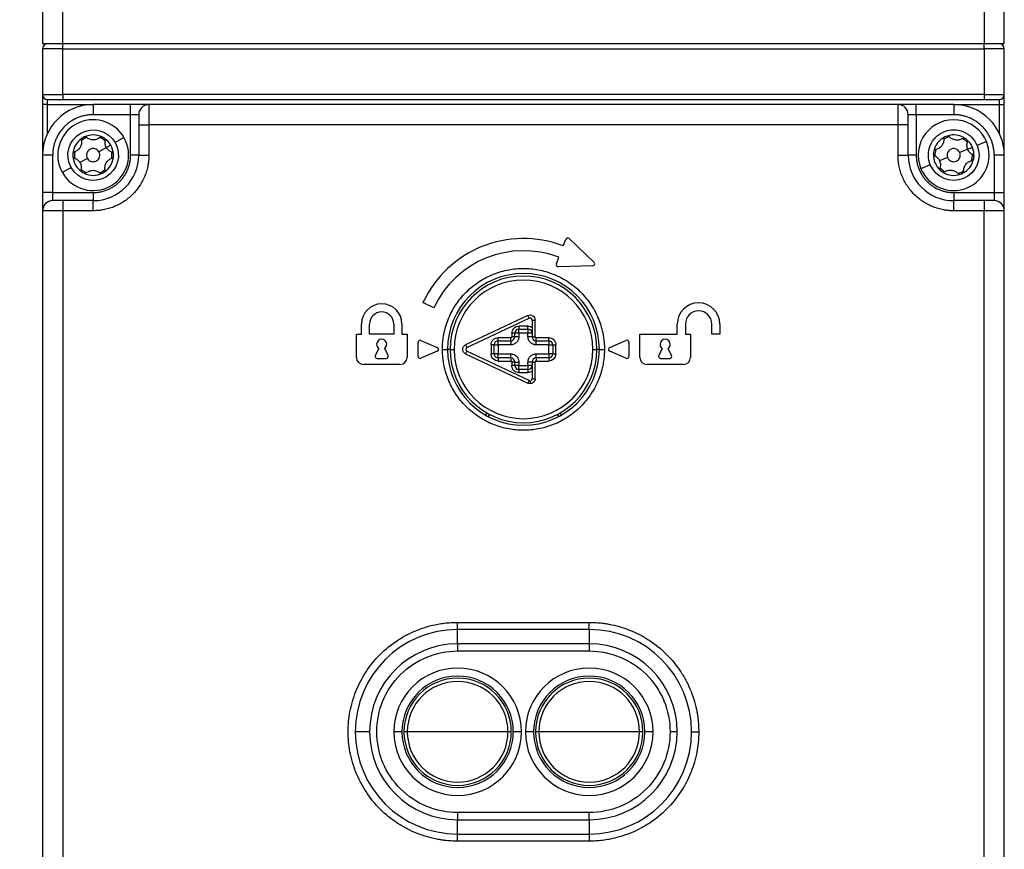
# Model space of a CAD drawing. Header units: millimetres. Extents: x 19 to 819, y 19 to 629.
# Tile 9 of 43: x 116 to 233, y 217 to 315. Entities that reach past the tile are written whole.
import ezdxf

# ---------------------------------------------------------------- set-up
doc = ezdxf.new("R2010")
doc.units = ezdxf.units.MM
doc.header["$LTSCALE"] = 3
doc.layers.add('DIMENSIONS', color=140, linetype='Continuous', lineweight=25)
doc.styles.add('SLDTEXTSTYLE0', font='TXT', dxfattribs={"width": 0.7})
doc.dimstyles.new('SLDDIMSTYLE0', dxfattribs={"dimtxt": 6.474023, "dimasz": 9.906, "dimexe": 0, "dimexo": 0.0625, "dimgap": 1.618506, "dimtad": 0, "dimtih": 1, "dimtoh": 1, "dimlfac": 0.833333, "dimrnd": 1e-09, "dimzin": 4, "dimdsep": 46, "dimtxsty": 'SLDTEXTSTYLE0', "dimsah": 1, "dimcen": 0.09, "dimadec": 0, "dimazin": 1, "dimtfac": 1, "dimtofl": 0, "dimtmove": 0, "dimatfit": 3, "dimfxl": 0, "dimfrac": 2, "dimtolj": 1, "dimtzin": 12, "dimarcsym": 0})
doc.dimstyles.new('SLDDIMSTYLE2', dxfattribs={"dimtxt": 6.474023, "dimasz": 9.906, "dimexe": 0, "dimexo": 0.0625, "dimgap": 1.618506, "dimtad": 0, "dimtih": 1, "dimtoh": 1, "dimlfac": 0.833333, "dimrnd": 1e-09, "dimzin": 12, "dimdsep": 46, "dimtxsty": 'SLDTEXTSTYLE0', "dimsah": 1, "dimcen": 0.09, "dimadec": 0, "dimazin": 3, "dimtfac": 1, "dimtofl": 0, "dimtmove": 0, "dimatfit": 3, "dimfxl": 0, "dimfrac": 2, "dimtolj": 1, "dimtzin": 12, "dimarcsym": 0})

# ---------------------------------------------------------------- blocks, each defined once
blk = doc.blocks.new('_D_3')
at = {"layer": 'DIMENSIONS'}
for p, q in [((117.09, 349.27), (66.01, 349.27)), ((75.53, 349.27), (75.53, 244.63)), ((65.92, 232.89), (63.74, 232.89)), ((63.74, 232.89), (63.74, 222.6)), ((85.15, 232.89), (87.33, 232.89)), ((87.33, 232.89), (87.33, 222.6)), ((63.74, 222.6), (65.92, 222.6)), ((87.33, 222.6), (85.15, 222.6)), ((75.53, 115.27), (75.53, 221.16)), ((120.69, 115.27), (66.01, 115.27))]:
    blk.add_line(p, q, dxfattribs=at)
for points in [[(75.53, 349.27), (74.01, 339.36), (77.06, 339.36)], [(75.53, 115.27), (77.06, 125.17), (74.01, 125.17)]]:
    blk.add_solid(points, dxfattribs=at)
at = {"layer": 'DIMENSIONS', "char_height": 6.35, "attachment_point": 1, "style": 'SLDTEXTSTYLE0'}
for s, insert in [('195.0', (63.22, 242.53)), ('7.68', (65.92, 230.79))]:
    blk.add_mtext(s, dxfattribs=dict(at, insert=insert))
blk = doc.blocks.new('_D_4')
at = {"layer": 'DIMENSIONS'}
for p, q in [((151.61, 351.07), (34.45, 351.07)), ((43.97, 351.07), (43.97, 244.63)), ((34.35, 232.89), (32.18, 232.89)), ((32.18, 232.89), (32.18, 222.6)), ((53.59, 232.89), (55.76, 232.89)), ((55.76, 232.89), (55.76, 222.6)), ((32.18, 222.6), (34.35, 222.6)), ((55.76, 222.6), (53.59, 222.6)), ((43.97, 103.27), (43.97, 221.16)), ((158.36, 103.27), (34.45, 103.27))]:
    blk.add_line(p, q, dxfattribs=at)
for points in [[(43.97, 351.07), (42.45, 341.16), (45.5, 341.16)], [(43.97, 103.27), (45.5, 113.17), (42.45, 113.17)]]:
    blk.add_solid(points, dxfattribs=at)
at = {"layer": 'DIMENSIONS', "char_height": 6.35, "attachment_point": 1, "style": 'SLDTEXTSTYLE0'}
for s, insert in [('206.5', (31.66, 242.53)), ('8.13', (34.35, 230.79))]:
    blk.add_mtext(s, dxfattribs=dict(at, insert=insert))

msp = doc.modelspace()

# ---------------------------------------------------------------- linework, layer by layer
for p, q in [((118.501259, 346.867806), (118.501259, 312.067806)), ((120.901259, 312.067806), (120.901259, 346.867806)), ((230.101259, 325.182525), (230.101259, 312.067806)), ((232.501259, 312.067806), (232.501259, 325.182525)), ((120.901259, 312.067806), (118.501259, 312.067806)), ((230.101259, 312.067806), (120.901259, 312.067806)), ((120.901259, 311.467806), (120.901259, 312.067806)), ((232.501259, 312.067806), (230.101259, 312.067806)), ((230.101259, 311.467806), (230.101259, 312.067806)), ((120.901259, 311.467806), (118.501259, 311.467806)), ((118.501259, 311.467806), (118.501259, 306.067806)), ((120.901259, 306.067806), (120.901259, 311.467806)), ((120.901259, 311.467806), (230.101259, 311.467806)), ((232.501259, 311.467806), (230.101259, 311.467806)), ((230.101259, 311.467806), (230.101259, 306.067806)), ((232.501259, 306.067806), (232.501259, 311.467806)), ((118.501259, 306.067806), (120.901259, 306.067806)), ((120.901259, 306.067806), (120.901259, 305.467806)), ((230.101259, 306.067806), (120.901259, 306.067806)), ((230.101259, 306.067806), (230.101259, 305.467806)), ((230.101259, 306.067806), (232.501259, 306.067806)), ((119.101259, 304.867806), (118.501259, 304.867806)), ((118.501259, 304.867806), (118.501259, 298.867806)), ((119.101259, 304.867806), (119.101259, 305.467806)), ((119.101259, 304.867806), (124.501259, 304.867806)), ((119.101259, 301.483145), (119.101259, 304.867806)), ((120.901259, 305.467806), (230.101259, 305.467806)), ((124.501259, 304.867806), (124.501259, 303.667806)), ((128.941259, 304.867806), (124.501259, 304.867806)), ((128.941259, 303.667806), (128.941259, 304.867806)), ((131.101259, 304.867806), (131.101259, 302.467806)), ((219.901259, 304.867806), (131.101259, 304.867806)), ((219.901259, 302.467806), (219.901259, 304.867806)), ((222.061259, 303.667806), (222.061259, 304.867806)), ((226.501259, 304.867806), (222.061259, 304.867806)), ((226.501259, 304.867806), (226.501259, 303.667806)), ((226.501259, 304.867806), (231.901259, 304.867806)), ((231.901259, 305.467806), (231.901259, 304.867806)), ((231.901259, 304.867806), (232.501259, 304.867806)), ((231.901259, 304.867806), (231.901259, 301.483145)), ((232.501259, 298.867806), (232.501259, 304.867806)), ((124.501259, 303.667806), (128.941259, 303.667806)), ((128.941259, 303.667806), (129.901259, 303.667806)), ((128.941259, 298.867806), (128.941259, 303.667806)), ((221.101259, 303.667806), (222.061259, 303.667806)), ((222.061259, 303.667806), (222.061259, 298.867806)), ((222.061259, 303.667806), (226.501259, 303.667806)), ((129.901259, 302.467806), (129.901259, 298.867806)), ((129.901259, 302.467806), (131.101259, 302.467806)), ((131.101259, 302.467806), (131.101259, 298.867806)), ((219.901259, 302.467806), (131.101259, 302.467806)), ((219.901259, 298.867806), (219.901259, 302.467806)), ((221.101259, 302.467806), (219.901259, 302.467806)), ((221.101259, 298.867806), (221.101259, 302.467806)), ((126.587132, 300.054877), (126.065664, 299.758109)), ((128.151536, 300.94518), (127.1086, 300.351644)), ((230.380917, 300.476612), (229.272444, 300.016953)), ((119.701259, 298.867806), (118.501259, 298.867806)), ((118.501259, 298.867806), (118.501259, 294.427806)), ((119.701259, 294.427806), (119.701259, 298.867806)), ((126.065664, 299.758109), (125.179168, 299.253604)), ((129.901259, 298.867806), (128.941259, 298.867806)), ((129.901259, 298.867806), (131.101259, 298.867806)), ((219.901259, 298.867806), (221.101259, 298.867806)), ((222.061259, 298.867806), (221.101259, 298.867806)), ((228.16397, 299.557294), (227.221767, 299.166584)), ((228.718207, 299.787124), (228.16397, 299.557294)), ((231.301259, 298.867806), (231.301259, 294.427806)), ((232.501259, 298.867806), (231.301259, 298.867806)), ((232.501259, 294.427806), (232.501259, 298.867806)), ((123.823351, 298.482008), (122.936855, 297.977503)), ((223.730075, 297.718659), (222.621602, 297.259)), ((225.780752, 298.569028), (224.838549, 298.178318)), ((121.893919, 297.383968), (120.850983, 296.790432)), ((119.701259, 294.427806), (118.501259, 294.427806)), ((119.701259, 293.467806), (119.701259, 294.427806)), ((119.701259, 294.427806), (124.501259, 294.427806)), ((124.501259, 294.427806), (124.501259, 293.467806)), ((226.501259, 294.427806), (226.501259, 293.467806)), ((226.501259, 294.427806), (231.301259, 294.427806)), ((231.301259, 294.427806), (231.301259, 293.467806)), ((231.301259, 294.427806), (232.501259, 294.427806)), ((120.901259, 293.467806), (120.901259, 292.267806)), ((124.501259, 293.467806), (120.901259, 293.467806)), ((124.501259, 292.267806), (124.501259, 293.467806)), ((230.101259, 293.467806), (226.501259, 293.467806)), ((226.501259, 292.267806), (226.501259, 293.467806)), ((230.101259, 293.467806), (230.101259, 292.267806)), ((120.901259, 292.267806), (118.501259, 292.267806)), ((118.501259, 292.267806), (118.501259, 215.559599)), ((120.901259, 292.267806), (120.901259, 215.559599)), ((124.501259, 292.267806), (120.901259, 292.267806)), ((230.101259, 292.267806), (226.501259, 292.267806)), ((230.101259, 215.559599), (230.101259, 292.267806)), ((232.501259, 292.267806), (230.101259, 292.267806)), ((232.501259, 215.559599), (232.501259, 292.267806)), ((180.22492, 288.089398), (180.52689, 288.873244)), ((180.916259, 288.960858), (183.869864, 286.151253)), ((179.40529, 285.961815), (179.707259, 286.745662)), ((183.710445, 285.737437), (179.635241, 285.635613)), ((164.897458, 280.77244), (163.592375, 281.38101)), ((176.025356, 279.850497), (168.645356, 276.370497)), ((168.798898, 276.044882), (176.178898, 279.524882)), ((176.178898, 279.524882), (176.025356, 279.850497)), ((176.521259, 279.307806), (176.521259, 277.327806)), ((176.521259, 279.307806), (176.881259, 279.307806)), ((176.881259, 277.327806), (176.881259, 279.307806)), ((156.301259, 277.627806), (156.301259, 278.827806)), ((157.261259, 277.627806), (157.261259, 278.827806)), ((160.141259, 278.827806), (160.141259, 277.627806)), ((161.101259, 278.827806), (161.101259, 277.627806)), ((176.041259, 278.587806), (174.961259, 278.587806)), ((174.961259, 278.587806), (174.961259, 278.227806)), ((174.961259, 278.227806), (176.041259, 278.227806)), ((174.961259, 277.747806), (174.961259, 278.227806)), ((176.041259, 278.227806), (176.041259, 278.587806)), ((176.041259, 278.227806), (176.041259, 277.747806)), ((193.741259, 277.627806), (193.741259, 278.827806)), ((194.701259, 278.827806), (194.701259, 277.627806)), ((197.821259, 277.627806), (197.821259, 278.827806)), ((198.781259, 278.827806), (198.781259, 277.627806)), ((155.701259, 274.867806), (155.701259, 277.627806)), ((155.701259, 277.627806), (156.301259, 277.627806)), ((160.141259, 277.627806), (157.261259, 277.627806)), ((161.101259, 277.627806), (161.701259, 277.627806)), ((161.701259, 277.627806), (161.701259, 274.867806)), ((163.021259, 274.987806), (163.021259, 276.667806)), ((163.357456, 276.887684), (165.277456, 276.047684)), ((174.001259, 277.207806), (172.501259, 277.207806)), ((172.501259, 276.847806), (172.501259, 277.207806)), ((172.501259, 276.847806), (174.001259, 276.847806)), ((172.501259, 276.367806), (172.501259, 276.847806)), ((174.001259, 276.847806), (174.001259, 277.207806)), ((174.001259, 276.847806), (174.001259, 276.367806)), ((174.121259, 277.747806), (174.121259, 277.327806)), ((174.481259, 277.747806), (174.121259, 277.747806)), ((174.481259, 277.327806), (174.121259, 277.327806)), ((174.481259, 277.327806), (174.481259, 277.747806)), ((174.961259, 277.747806), (174.481259, 277.747806)), ((174.961259, 277.327806), (174.481259, 277.327806)), ((174.961259, 277.747806), (174.961259, 277.327806)), ((176.041259, 277.747806), (174.961259, 277.747806)), ((176.041259, 277.327806), (176.041259, 277.747806)), ((176.521259, 277.747806), (176.041259, 277.747806)), ((176.521259, 277.327806), (176.041259, 277.327806)), ((176.521259, 277.327806), (176.881259, 277.327806)), ((178.501259, 277.207806), (177.001259, 277.207806)), ((177.001259, 276.847806), (177.001259, 277.207806)), ((177.001259, 276.847806), (178.501259, 276.847806)), ((177.001259, 276.367806), (177.001259, 276.847806)), ((178.501259, 276.847806), (178.501259, 277.207806)), ((178.501259, 276.847806), (178.501259, 276.367806)), ((185.725063, 276.047684), (187.645063, 276.887684)), ((187.981259, 276.667806), (187.981259, 274.987806)), ((189.301259, 277.627806), (193.741259, 277.627806)), ((189.301259, 274.867806), (189.301259, 277.627806)), ((194.701259, 277.627806), (195.301259, 277.627806)), ((195.301259, 277.627806), (195.301259, 274.867806)), ((198.781259, 277.627806), (197.821259, 277.627806)), ((158.34337, 275.946231), (157.943746, 275.089234)), ((159.458773, 275.089234), (159.059149, 275.946231)), ((165.277456, 275.607928), (163.357456, 274.767928)), ((165.901259, 275.827806), (166.501259, 275.827806)), ((166.801259, 275.827806), (166.501259, 275.827806)), ((166.801259, 275.827806), (167.281259, 275.827806)), ((168.645356, 276.370497), (168.798898, 276.044882)), ((168.798898, 275.61073), (168.645356, 275.285115)), ((176.178898, 272.13073), (168.798898, 275.61073)), ((171.661259, 276.367806), (171.661259, 275.287806)), ((172.021259, 276.367806), (171.661259, 276.367806)), ((172.021259, 275.287806), (172.021259, 276.367806)), ((172.021259, 276.367806), (172.501259, 276.367806)), ((174.001259, 276.367806), (172.501259, 276.367806)), ((172.501259, 276.367806), (172.501259, 275.287806)), ((178.501259, 276.367806), (177.001259, 276.367806)), ((178.501259, 275.287806), (178.501259, 276.367806)), ((178.501259, 276.367806), (178.981259, 276.367806)), ((178.981259, 276.367806), (178.981259, 275.287806)), ((178.981259, 276.367806), (179.341259, 276.367806)), ((179.341259, 275.287806), (179.341259, 276.367806)), ((183.721259, 275.827806), (184.201259, 275.827806)), ((184.501259, 275.827806), (184.201259, 275.827806)), ((184.501259, 275.827806), (185.101259, 275.827806)), ((187.645063, 274.767928), (185.725063, 275.607928)), ((191.94337, 275.946231), (191.543746, 275.089234)), ((193.058773, 275.089234), (192.659149, 275.946231)), ((158.161259, 274.747806), (159.241259, 274.747806)), ((168.645356, 275.285115), (176.025356, 271.805115)), ((172.021259, 275.287806), (171.661259, 275.287806)), ((172.501259, 275.287806), (172.021259, 275.287806)), ((172.501259, 274.807806), (172.501259, 275.287806)), ((172.501259, 275.287806), (174.001259, 275.287806)), ((174.001259, 274.807806), (172.501259, 274.807806)), ((172.501259, 274.807806), (172.501259, 274.447806)), ((172.501259, 274.447806), (174.001259, 274.447806)), ((174.001259, 274.807806), (174.001259, 275.287806)), ((174.001259, 274.807806), (174.001259, 274.447806)), ((174.121259, 274.327806), (174.121259, 273.907806)), ((174.481259, 274.327806), (174.121259, 274.327806)), ((174.481259, 273.907806), (174.481259, 274.327806)), ((174.481259, 274.327806), (174.961259, 274.327806)), ((174.961259, 274.327806), (174.961259, 273.907806)), ((176.521259, 274.327806), (176.041259, 274.327806)), ((176.041259, 273.907806), (176.041259, 274.327806)), ((176.521259, 274.327806), (176.521259, 272.347806)), ((176.521259, 274.327806), (176.881259, 274.327806)), ((176.881259, 272.347806), (176.881259, 274.327806)), ((177.001259, 274.807806), (177.001259, 275.287806)), ((177.001259, 275.287806), (178.501259, 275.287806)), ((177.001259, 274.807806), (177.001259, 274.447806)), ((178.501259, 274.807806), (177.001259, 274.807806)), ((177.001259, 274.447806), (178.501259, 274.447806)), ((178.501259, 275.287806), (178.501259, 274.807806)), ((178.981259, 275.287806), (178.501259, 275.287806)), ((178.501259, 274.807806), (178.501259, 274.447806)), ((178.981259, 275.287806), (179.341259, 275.287806)), ((191.761259, 274.747806), (192.841259, 274.747806)), ((160.861259, 274.027806), (156.541259, 274.027806)), ((174.481259, 273.907806), (174.121259, 273.907806)), ((174.961259, 273.907806), (174.481259, 273.907806)), ((174.961259, 273.427806), (174.961259, 273.907806)), ((174.961259, 273.907806), (176.041259, 273.907806)), ((176.041259, 273.427806), (174.961259, 273.427806)), ((174.961259, 273.427806), (174.961259, 273.067806)), ((176.521259, 273.907806), (176.041259, 273.907806)), ((176.041259, 273.907806), (176.041259, 273.427806)), ((176.041259, 273.427806), (176.041259, 273.067806)), ((194.461259, 274.027806), (190.141259, 274.027806)), ((174.961259, 273.067806), (176.041259, 273.067806)), ((176.178898, 272.13073), (176.025356, 271.805115)), ((176.281259, 272.107806), (176.281259, 271.747806)), ((176.521259, 272.347806), (176.881259, 272.347806)), ((171.151259, 268.293385), (171.001259, 268.033577)), ((171.466754, 268.119838), (171.31663, 267.859815)), ((179.685889, 267.859815), (179.535765, 268.119838)), ((180.001259, 268.033577), (179.851259, 268.293385)), ((167.701259, 242.596334), (167.701259, 243.444862)), ((167.701259, 243.444862), (183.301259, 243.444862)), ((183.301259, 242.596334), (183.301259, 243.444862)), ((167.701259, 240.899278), (167.701259, 242.596334)), ((183.301259, 242.596334), (167.701259, 242.596334)), ((183.301259, 242.596334), (183.301259, 240.899278)), ((183.301259, 240.899278), (167.701259, 240.899278)), ((167.701259, 240.899278), (167.701259, 240.05075)), ((183.301259, 240.899278), (183.301259, 240.05075)), ((167.701259, 240.05075), (183.301259, 240.05075)), ((157.269788, 230.467806), (155.572731, 230.467806)), ((161.101259, 230.467806), (160.141259, 230.467806)), ((161.736204, 230.467806), (161.341259, 230.467806)), ((167.701259, 230.467806), (161.736204, 230.467806)), ((173.666315, 230.467806), (167.701259, 230.467806)), ((174.061259, 230.467806), (173.666315, 230.467806)), ((175.261259, 230.467806), (174.301259, 230.467806)), ((176.701259, 230.467806), (175.741259, 230.467806)), ((177.336204, 230.467806), (176.941259, 230.467806)), ((183.301259, 230.467806), (177.336204, 230.467806)), ((189.266315, 230.467806), (183.301259, 230.467806)), ((189.661259, 230.467806), (189.266315, 230.467806)), ((190.861259, 230.467806), (189.901259, 230.467806)), ((193.732731, 230.467806), (192.884203, 230.467806)), ((195.429788, 230.467806), (196.278316, 230.467806)), ((183.301259, 220.884862), (167.701259, 220.884862)), ((167.701259, 220.884862), (167.701259, 220.036334)), ((183.301259, 220.036334), (183.301259, 220.884862)), ((167.701259, 220.036334), (183.301259, 220.036334)), ((167.701259, 218.339278), (167.701259, 220.036334)), ((183.301259, 220.036334), (183.301259, 218.339278)), ((167.701259, 218.339278), (183.301259, 218.339278)), ((167.701259, 217.49075), (167.701259, 218.339278)), ((183.301259, 218.339278), (183.301259, 217.49075)), ((183.301259, 217.49075), (167.701259, 217.49075))]:
    msp.add_line(p, q)
for centre, radius, start, end in [((119.101259, 311.467806), 0.6, 90, 180), ((231.901259, 311.467806), 0.6, 0, 90), ((119.101259, 306.067806), 0.6, 180, 270), ((231.901259, 306.067806), 0.6, 270, 0), ((124.501259, 298.867806), 6, 90, 180), ((131.101259, 303.667806), 1.2, 90, 180), ((219.901259, 303.667806), 1.2, 0, 90), ((226.501259, 298.867806), 6, 0, 90), ((124.501259, 298.867806), 4.2, 29.64421828, 209.64421828), ((226.501259, 298.867806), 4.2, 22.52267359, 202.52267359), ((124.501259, 298.867806), 2.4, 63.08137766, 116.20705891), ((226.501259, 298.867806), 2.4, 109.08551421, 115.95983296), ((226.501259, 298.867806), 2.4, 55.95983296, 109.08551421), ((124.501259, 298.867806), 4.2, 209.64421828, 29.64421828), ((124.501259, 298.867806), 2.4, 123.08137766, 176.20705891), ((124.501259, 298.867806), 2.22, 109.99722518, 129.29121139), ((124.501259, 298.867806), 2.4, 116.20705891, 123.08137766), ((124.501259, 298.867806), 2.22, 49.99722518, 69.29121139), ((124.501259, 298.867806), 2.4, 56.20705891, 63.08137766), ((124.501259, 298.867806), 2.4, 29.64421828, 56.20705891), ((124.501259, 298.867806), 2.4, 3.08137766, 29.64421828), ((226.501259, 298.867806), 4.2, 202.52267359, 22.52267359), ((226.501259, 298.867806), 2.4, 115.95983296, 169.08551421), ((226.501259, 298.867806), 2.22, 102.87568048, 122.16966669), ((226.501259, 298.867806), 2.22, 42.87568048, 62.16966669), ((226.501259, 298.867806), 2.4, 49.08551421, 55.95983296), ((226.501259, 298.867806), 2.4, 22.52267359, 49.08551421), ((124.501259, 298.867806), 2.4, 176.20705891, 183.08137766), ((124.501259, 298.867806), 2.22, 169.99722518, 189.29121139), ((124.501259, 298.867806), 0.78, 29.64421828, 209.64421828), ((124.501259, 298.867806), 0.78, 209.64421828, 29.64421828), ((124.501259, 298.867806), 5.4, 270, 0), ((124.501259, 298.867806), 2.22, 349.99722518, 9.29121139), ((124.501259, 298.867806), 2.4, 356.20705891, 3.08137766), ((226.501259, 298.867806), 5.4, 180, 270), ((226.501259, 298.867806), 2.4, 175.95983296, 229.08551421), ((226.501259, 298.867806), 2.4, 169.08551421, 175.95983296), ((226.501259, 298.867806), 2.22, 162.87568048, 182.16966669), ((226.501259, 298.867806), 0.78, 22.52267359, 202.52267359), ((226.501259, 298.867806), 0.78, 202.52267359, 22.52267359), ((226.501259, 298.867806), 2.22, 342.87568048, 2.16966669), ((226.501259, 298.867806), 2.4, 355.95983296, 22.52267359), ((124.501259, 298.867806), 2.4, 183.08137766, 236.20705891), ((124.501259, 298.867806), 2.4, 303.08137766, 356.20705891), ((226.501259, 298.867806), 2.4, 295.95983296, 349.08551421), ((226.501259, 298.867806), 2.4, 349.08551421, 355.95983296), ((124.501259, 298.867806), 2.22, 229.99722518, 249.29121139), ((124.501259, 298.867806), 2.4, 236.20705891, 243.08137766), ((124.501259, 298.867806), 2.4, 243.08137766, 296.20705891), ((124.501259, 298.867806), 2.22, 289.99722518, 309.29121139), ((124.501259, 298.867806), 2.4, 296.20705891, 303.08137766), ((226.501259, 298.867806), 2.22, 222.87568048, 242.16966669), ((226.501259, 298.867806), 2.4, 229.08551421, 235.95983296), ((226.501259, 298.867806), 2.4, 235.95983296, 289.08551421), ((226.501259, 298.867806), 2.22, 282.87568048, 302.16966669), ((226.501259, 298.867806), 2.4, 289.08551421, 295.95983296), ((119.701259, 292.267806), 1.2, 90, 180), ((231.301259, 292.267806), 1.2, 0, 90), ((175.501259, 275.827806), 13.14, 68.9312977, 155), ((180.750846, 288.786967), 0.24, 46.4312977, 158.9312977), ((175.501259, 275.827806), 11.7, 68.9312977, 155), ((179.629246, 285.875539), 0.24, 158.9312977, 271.4312977), ((183.70445, 285.977362), 0.24, 271.4312977, 0), ((183.70445, 285.977362), 0.24, 0, 46.4312977), ((175.501259, 275.827806), 9, 0, 180), ((175.501259, 275.827806), 8.7, 0, 180), ((175.501259, 275.827806), 8.22, 0, 180), ((196.261259, 278.827806), 2.52, 0, 180), ((158.701259, 278.827806), 2.4, 0, 180), ((158.701259, 278.827806), 1.44, 0, 180), ((196.261259, 278.827806), 1.56, 0, 180), ((176.281259, 279.307806), 0.24, 90, 115.24597356), ((176.281259, 279.307806), 0.24, 0, 90), ((174.961259, 277.747806), 0.48, 90, 180), ((176.041259, 277.747806), 0.48, 0, 90), ((158.701259, 276.427806), 0.6, 0, 180), ((163.261259, 276.667806), 0.24, 66.37062227, 180), ((172.501259, 276.367806), 0.48, 90, 180), ((174.001259, 277.327806), 0.48, 270, 0), ((177.001259, 277.327806), 0.48, 180, 270), ((178.501259, 276.367806), 0.48, 0, 90), ((187.741259, 276.667806), 0.24, 0, 113.62937773), ((192.301259, 276.427806), 0.6, 0, 180), ((158.701259, 276.427806), 0.6, 180, 233.38155975), ((158.701259, 276.427806), 0.6, 306.61844025, 0), ((165.181259, 275.827806), 0.24, 0, 66.37062227), ((165.181259, 275.827806), 0.24, 293.62937773, 0), ((175.501259, 275.827806), 9, 180, 0), ((175.501259, 275.827806), 8.7, 180, 0), ((175.501259, 275.827806), 8.22, 180, 0), ((168.901259, 275.827806), 0.24, 115.24597356, 244.75402644), ((185.821259, 275.827806), 0.24, 113.62937773, 246.37062227), ((192.301259, 276.427806), 0.6, 180, 233.38155975), ((192.301259, 276.427806), 0.6, 306.61844025, 0), ((156.541259, 274.867806), 0.84, 180, 270), ((158.161259, 274.987806), 0.24, 155, 180), ((158.161259, 274.987806), 0.24, 180, 270), ((159.241259, 274.987806), 0.24, 270, 25), ((160.861259, 274.867806), 0.84, 270, 0), ((163.261259, 274.987806), 0.24, 180, 293.62937773), ((172.501259, 275.287806), 0.48, 180, 270), ((174.001259, 274.327806), 0.48, 0, 90), ((177.001259, 274.327806), 0.48, 90, 180), ((178.501259, 275.287806), 0.48, 270, 0), ((187.741259, 274.987806), 0.24, 246.37062227, 0), ((190.141259, 274.867806), 0.84, 180, 270), ((191.761259, 274.987806), 0.24, 155, 180), ((191.761259, 274.987806), 0.24, 180, 270), ((192.841259, 274.987806), 0.24, 270, 25), ((194.461259, 274.867806), 0.84, 270, 0), ((174.961259, 273.907806), 0.48, 180, 270), ((176.041259, 273.907806), 0.48, 270, 0), ((176.281259, 272.347806), 0.24, 244.75402644, 270), ((176.281259, 272.347806), 0.24, 270, 0), ((167.701259, 230.467806), 12.128528, 90, 180), ((183.301259, 230.467806), 12.128528, 0, 90), ((167.701259, 230.467806), 10.431472, 90, 180), ((183.301259, 230.467806), 10.431472, 0, 90), ((167.701259, 230.467806), 7.56, 0, 180), ((167.701259, 230.467806), 6.6, 0, 180), ((183.301259, 230.467806), 7.56, 0, 180), ((183.301259, 230.467806), 6.6, 0, 180), ((167.701259, 230.467806), 6.36, 0, 180), ((167.701259, 230.467806), 5.965055, 0, 180), ((183.301259, 230.467806), 6.36, 0, 180), ((183.301259, 230.467806), 5.965055, 0, 180), ((167.701259, 230.467806), 12.128528, 180, 270), ((167.701259, 230.467806), 10.431472, 180, 270), ((167.701259, 230.467806), 7.56, 180, 0), ((167.701259, 230.467806), 6.6, 180, 0), ((167.701259, 230.467806), 6.36, 180, 0), ((167.701259, 230.467806), 5.965055, 180, 0), ((183.301259, 230.467806), 7.56, 180, 0), ((183.301259, 230.467806), 6.6, 180, 0), ((183.301259, 230.467806), 6.36, 180, 0), ((183.301259, 230.467806), 5.965055, 180, 0), ((183.301259, 230.467806), 10.431472, 270, 0), ((183.301259, 230.467806), 12.128528, 270, 0)]:
    msp.add_arc(centre, radius, start, end)
for points in [[(120.901259, 312.067806), (119.907812, 312.067806), (119.101259, 312.067806), (119.101259, 312.067806)], [(231.901259, 312.067806), (231.901259, 312.067806), (231.094707, 312.067806), (230.101259, 312.067806)], [(118.501259, 306.067806), (118.501259, 306.067806), (118.501259, 305.530104), (118.501259, 304.867806)], [(232.501259, 304.867806), (232.501259, 305.530104), (232.501259, 306.067806), (232.501259, 306.067806)], [(119.101259, 305.467806), (119.101259, 305.467806), (119.907812, 305.467806), (120.901259, 305.467806)], [(222.061259, 304.867806), (220.869123, 304.867806), (219.901259, 304.867806), (219.901259, 304.867806)], [(230.101259, 305.467806), (231.094707, 305.467806), (231.901259, 305.467806), (231.901259, 305.467806)], [(129.901259, 303.667806), (129.901259, 303.667806), (129.901259, 303.130104), (129.901259, 302.467806)], [(221.101259, 302.467806), (221.101259, 303.130104), (221.101259, 303.667806), (221.101259, 303.667806)], [(125.836123, 300.862333), (125.867393, 300.841405), (125.892992, 300.813624), (125.911224, 300.781588)], [(125.911224, 300.781588), (125.941644, 300.728136), (125.949334, 300.666886), (125.936964, 300.611008)], [(228.073096, 300.681457), (228.10153, 300.656814), (228.123487, 300.626074), (228.137607, 300.592024)], [(228.137607, 300.592024), (228.161165, 300.535213), (228.161203, 300.473482), (228.142001, 300.419569)], [(126.733214, 299.21187), (126.78773, 299.193915), (126.836197, 299.156263), (126.866724, 299.102622)], [(126.866724, 299.102622), (126.884949, 299.070597), (126.895767, 299.034381), (126.89779, 298.996816)], [(228.75865, 298.93251), (228.81052, 298.907935), (228.853945, 298.864565), (228.877586, 298.807553)], [(228.877586, 298.807553), (228.891701, 298.773515), (228.897946, 298.736238), (228.895295, 298.698712)], [(118.501259, 294.427806), (118.501259, 293.23567), (118.501259, 292.267806), (118.501259, 292.267806)], [(231.301259, 293.467806), (231.301259, 293.467806), (230.763558, 293.467806), (230.101259, 293.467806)], [(174.121259, 277.747806), (174.121259, 278.211415), (174.497651, 278.587806), (174.961259, 278.587806)], [(176.041259, 278.587806), (176.212889, 278.587806), (176.380411, 278.535228), (176.521259, 278.437154)], [(174.001259, 277.207806), (174.067489, 277.207806), (174.121259, 277.261576), (174.121259, 277.327806)], [(176.881259, 277.327806), (176.881259, 277.261576), (176.93503, 277.207806), (177.001259, 277.207806)], [(172.501259, 274.447806), (172.037651, 274.447806), (171.661259, 274.824197), (171.661259, 275.287806)], [(179.341259, 275.287806), (179.341259, 274.824197), (178.964868, 274.447806), (178.501259, 274.447806)], [(176.521259, 273.218459), (176.380411, 273.120384), (176.212889, 273.067806), (176.041259, 273.067806)], [(176.881259, 272.347806), (176.881259, 272.016657), (176.612409, 271.747806), (176.281259, 271.747806)], [(176.281259, 271.747806), (176.192779, 271.747806), (176.105386, 271.767378), (176.025356, 271.805115)]]:
    msp.add_open_spline(points, degree=3)
for points, knots in [([(131.101259, 304.867806), (131.101259, 304.867806), (130.873677, 304.867806), (130.063543, 304.867806), (129.514111, 304.867806), (128.941259, 304.867806)], [0, 0, 0, 0, 0.5, 0.5, 1, 1, 1, 1]), ([(124.501259, 303.667806), (124.425293, 303.666801), (124.273859, 303.664796), (124.047778, 303.648424), (123.823684, 303.622238), (123.60158, 303.5853), (123.38147, 303.537856), (123.163356, 303.47985), (122.947242, 303.411274), (122.653555, 303.302838), (122.289524, 303.137244), (121.867428, 302.890551), (121.469424, 302.600259), (121.10132, 302.268051), (120.768941, 301.89981), (120.478757, 301.501996), (120.231885, 301.079723), (120.035144, 300.647003), (119.884218, 300.208405), (119.778927, 299.768788), (119.713229, 299.320975), (119.705261, 299.019323), (119.701259, 298.867806)], [0, 0, 0, 0, 0.0302321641, 0.06026562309, 0.09016674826, 0.12000279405, 0.14984145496, 0.17975040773, 0.20979685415, 0.24004707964, 0.30431726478, 0.36867127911, 0.43430901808, 0.50003237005, 0.56567011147, 0.63139346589, 0.69566365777, 0.76001767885, 0.82026770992, 0.87998808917, 0.93971891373, 1, 1, 1, 1]), ([(231.301259, 298.867806), (231.300254, 298.943773), (231.29825, 299.095206), (231.281877, 299.321287), (231.255692, 299.545381), (231.218753, 299.767485), (231.17131, 299.987596), (231.113303, 300.20571), (231.044728, 300.421824), (230.936292, 300.715511), (230.770698, 301.079542), (230.524005, 301.501638), (230.233712, 301.899642), (229.901504, 302.267746), (229.533264, 302.600125), (229.13545, 302.890309), (228.713176, 303.13718), (228.280456, 303.333922), (227.841858, 303.484847), (227.402242, 303.590138), (226.954428, 303.655837), (226.652777, 303.663804), (226.501259, 303.667806)], [0, 0, 0, 0, 0.0302321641, 0.0602656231, 0.0901667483, 0.120002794, 0.149841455, 0.1797504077, 0.2097968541, 0.2400470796, 0.3043172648, 0.3686712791, 0.4343090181, 0.5000323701, 0.5656701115, 0.6313934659, 0.6956636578, 0.7600176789, 0.8202677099, 0.8799880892, 0.9397189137, 1, 1, 1, 1]), ([(121.893919, 297.383968), (121.074966, 298.822998), (121.578391, 300.656194), (124.456452, 302.294099), (126.289647, 301.790675), (127.1086, 300.351644)], [0, 0, 0, 0, 0.5, 0.5, 1, 1, 1, 1]), ([(223.730075, 297.718659), (223.425311, 298.453602), (223.424984, 299.279576), (224.033349, 300.749943), (224.61717, 301.334226), (226.087055, 301.943754), (226.913029, 301.944081), (228.383397, 301.335716), (228.967679, 300.751896), (229.272444, 300.016953)], [0, 0, 0, 0, 0.25, 0.25, 0.5, 0.5, 0.75, 0.75, 1, 1, 1, 1]), ([(225.71651, 301.135882), (225.763968, 301.152302), (225.815031, 301.153095), (225.908133, 301.126204), (225.948095, 301.099477), (225.977764, 301.064611)], [0, 0, 0, 0, 0.5, 0.5, 1, 1, 1, 1]), ([(127.1086, 300.351644), (127.927553, 298.912614), (127.424128, 297.079418), (124.546067, 295.441513), (122.712872, 295.944937), (121.893919, 297.383968)], [0, 0, 0, 0, 0.5, 0.5, 1, 1, 1, 1]), ([(123.087314, 300.628703), (123.11602, 300.490942), (123.121023, 300.347589), (123.076298, 300.056165), (123.0252, 299.909479), (122.871866, 299.647168), (122.769083, 299.53056), (122.536329, 299.34817), (122.40806, 299.281955), (122.27375, 299.239562)], [0, 0, 0, 0, 0.25, 0.25, 0.5, 0.5, 0.75, 0.75, 1, 1, 1, 1]), ([(123.087314, 300.628703), (123.077966, 300.673567), (123.081537, 300.721685), (123.116822, 300.810632), (123.14912, 300.8513), (123.191268, 300.878757)], [0, 0, 0, 0, 0.5, 0.5, 1, 1, 1, 1]), ([(123.44138, 301.021096), (123.486437, 301.043273), (123.537007, 301.05039), (123.632724, 301.035249), (123.675692, 301.013682), (123.709455, 300.982764)], [0, 0, 0, 0, 0.5, 0.5, 1, 1, 1, 1]), ([(125.319269, 300.972767), (125.214317, 300.879026), (125.092671, 300.803017), (124.817928, 300.696038), (124.665345, 300.666948), (124.36151, 300.668584), (124.209133, 300.699291), (123.934802, 300.809668), (123.813323, 300.887645), (123.709455, 300.982764)], [0, 0, 0, 0, 0.25, 0.25, 0.5, 0.5, 0.75, 0.75, 1, 1, 1, 1]), ([(125.319269, 300.972767), (125.353447, 301.003295), (125.396905, 301.024261), (125.491577, 301.038178), (125.542946, 301.03054), (125.587798, 301.007767)], [0, 0, 0, 0, 0.5, 0.5, 1, 1, 1, 1]), ([(126.065664, 299.758109), (125.989269, 299.892346), (125.940998, 300.038205), (125.899874, 300.328826), (125.906561, 300.473665), (125.936964, 300.611008)], [0, 0, 0, 0, 0.5, 0.5, 1, 1, 1, 1]), ([(229.272444, 300.016953), (229.906675, 298.487495), (229.179865, 296.730853), (226.120948, 295.46239), (224.364307, 296.189201), (223.730075, 297.718659)], [0, 0, 0, 0, 0.5, 0.5, 1, 1, 1, 1]), ([(225.316529, 300.790412), (225.327935, 300.650155), (225.315127, 300.507287), (225.234617, 300.223656), (225.165728, 300.084437), (224.981057, 299.843159), (224.864611, 299.740193), (224.611041, 299.588066), (224.475552, 299.538264), (224.337023, 299.512848)], [0, 0, 0, 0, 0.25, 0.25, 0.5, 0.5, 0.75, 0.75, 1, 1, 1, 1]), ([(225.316529, 300.790412), (225.312814, 300.836088), (225.322324, 300.883393), (225.368363, 300.967279), (225.405454, 301.003629), (225.450681, 301.025649)], [0, 0, 0, 0, 0.5, 0.5, 1, 1, 1, 1]), ([(227.57392, 300.855116), (227.458156, 300.77511), (227.328025, 300.714768), (227.042139, 300.642675), (226.887127, 300.632726), (226.585839, 300.672017), (226.438444, 300.721379), (226.179914, 300.864913), (226.069039, 300.957349), (225.977764, 301.064611)], [0, 0, 0, 0, 0.25, 0.25, 0.5, 0.5, 0.75, 0.75, 1, 1, 1, 1]), ([(227.57392, 300.855116), (227.611619, 300.881171), (227.657341, 300.896588), (227.753009, 300.89866), (227.803034, 300.884713), (227.844717, 300.856555)], [0, 0, 0, 0, 0.5, 0.5, 1, 1, 1, 1]), ([(228.16397, 299.557294), (228.104807, 299.699966), (228.074991, 299.850685), (228.070214, 300.144162), (228.094805, 300.287055), (228.142001, 300.419569)], [0, 0, 0, 0, 0.5, 0.5, 1, 1, 1, 1]), ([(122.106516, 299.026568), (122.109838, 299.076677), (122.12896, 299.124031), (122.189931, 299.199354), (122.230092, 299.225782), (122.27375, 299.239562)], [0, 0, 0, 0, 0.5, 0.5, 1, 1, 1, 1]), ([(131.101259, 298.867806), (131.100413, 298.787219), (131.098723, 298.626191), (131.084999, 298.38508), (131.063081, 298.144728), (131.032162, 297.905131), (130.970798, 297.535832), (130.854388, 297.041216), (130.644639, 296.426384), (130.371666, 295.82664), (129.918289, 295.050517), (129.20154, 294.167526), (128.318712, 293.45091), (127.542615, 292.997498), (126.943075, 292.724573), (126.328044, 292.514765), (125.781246, 292.385919), (125.304995, 292.313008), (124.903917, 292.274845), (124.635578, 292.270154), (124.501259, 292.267806)], [0, 0, 0, 0, 0.0233344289, 0.0466268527, 0.0699085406, 0.093210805, 0.1165648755, 0.1782980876, 0.2400920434, 0.3043993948, 0.3687677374, 0.5000056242, 0.6312435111, 0.6955508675, 0.7599192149, 0.8216524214, 0.8834463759, 0.9223081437, 0.9611109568, 1, 1, 1, 1]), ([(124.501259, 294.427806), (124.581524, 294.42902), (124.741479, 294.431439), (124.980107, 294.451223), (125.216335, 294.482873), (125.450159, 294.527526), (125.681572, 294.58487), (125.910567, 294.655012), (126.201263, 294.761255), (126.547106, 294.91857), (126.937541, 295.146759), (127.305701, 295.415282), (127.646193, 295.722568), (127.953649, 296.063196), (128.222066, 296.431167), (128.450427, 296.821776), (128.632412, 297.22204), (128.772024, 297.627745), (128.869417, 298.034387), (128.930188, 298.448618), (128.937558, 298.727649), (128.941259, 298.867806)], [0, 0, 0, 0, 0.0345317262, 0.0688165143, 0.1029537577, 0.1370441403, 0.1711887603, 0.2054882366, 0.2400418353, 0.3043090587, 0.3686669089, 0.4343016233, 0.5000288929, 0.5656636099, 0.6313908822, 0.6956581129, 0.7600159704, 0.820265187, 0.8799855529, 0.9397172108, 1, 1, 1, 1]), ([(126.733214, 299.21187), (126.599623, 299.255868), (126.473039, 299.323164), (126.243104, 299.507472), (126.142092, 299.623813), (126.065664, 299.758109)], [0, 0, 0, 0, 0.5, 0.5, 1, 1, 1, 1]), ([(226.501259, 292.267806), (226.420673, 292.268652), (226.259645, 292.270343), (226.018533, 292.284066), (225.778182, 292.305985), (225.538584, 292.336903), (225.169286, 292.398268), (224.67467, 292.514677), (224.059837, 292.724426), (223.460093, 292.997399), (222.683971, 293.450777), (221.800979, 294.167525), (221.084363, 295.050353), (220.630951, 295.826451), (220.358027, 296.425991), (220.148219, 297.041022), (220.019373, 297.58782), (219.946462, 298.06407), (219.908299, 298.465149), (219.903608, 298.733488), (219.901259, 298.867806)], [0, 0, 0, 0, 0.0233344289, 0.0466268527, 0.0699085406, 0.093210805, 0.1165648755, 0.1782980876, 0.2400920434, 0.3043993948, 0.3687677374, 0.5000056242, 0.6312435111, 0.6955508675, 0.7599192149, 0.8216524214, 0.8834463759, 0.9223081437, 0.9611109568, 1, 1, 1, 1]), ([(222.061259, 298.867806), (222.062473, 298.787542), (222.064892, 298.627587), (222.084677, 298.388959), (222.116327, 298.15273), (222.160979, 297.918906), (222.218323, 297.687494), (222.288465, 297.458499), (222.394709, 297.167803), (222.552023, 296.821959), (222.780212, 296.431524), (223.048735, 296.063364), (223.356022, 295.722873), (223.696649, 295.415416), (224.06462, 295.147), (224.455229, 294.918638), (224.855493, 294.736654), (225.261198, 294.597042), (225.667841, 294.499648), (226.082071, 294.438877), (226.361103, 294.431508), (226.501259, 294.427806)], [0, 0, 0, 0, 0.0345317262, 0.0688165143, 0.1029537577, 0.1370441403, 0.1711887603, 0.2054882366, 0.2400418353, 0.3043090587, 0.3686669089, 0.4343016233, 0.5000288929, 0.5656636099, 0.6313908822, 0.6956581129, 0.7600159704, 0.820265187, 0.8799855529, 0.9397172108, 1, 1, 1, 1]), ([(224.243869, 298.803102), (224.202455, 298.822723), (224.166243, 298.854611), (224.116614, 298.936426), (224.10368, 298.986723), (224.107224, 299.0369)], [0, 0, 0, 0, 0.5, 0.5, 1, 1, 1, 1]), ([(224.144673, 299.322231), (224.154182, 299.371541), (224.179027, 299.416159), (224.248866, 299.483342), (224.291994, 299.504587), (224.337023, 299.512848)], [0, 0, 0, 0, 0.5, 0.5, 1, 1, 1, 1]), ([(224.243869, 298.803102), (224.370974, 298.742881), (224.488239, 298.660412), (224.693551, 298.449019), (224.77936, 298.321053), (224.838549, 298.178318)], [0, 0, 0, 0, 0.5, 0.5, 1, 1, 1, 1]), ([(228.75865, 298.93251), (228.631545, 298.992731), (228.51428, 299.0752), (228.308968, 299.286593), (228.223159, 299.414559), (228.16397, 299.557294)], [0, 0, 0, 0, 0.5, 0.5, 1, 1, 1, 1]), ([(122.269305, 298.523742), (122.225778, 298.538078), (122.185892, 298.56523), (122.126504, 298.640261), (122.107433, 298.688566), (122.104729, 298.738796)], [0, 0, 0, 0, 0.5, 0.5, 1, 1, 1, 1]), ([(122.269305, 298.523742), (122.402896, 298.479744), (122.52948, 298.412448), (122.759415, 298.22814), (122.860427, 298.111799), (122.936855, 297.977503)], [0, 0, 0, 0, 0.5, 0.5, 1, 1, 1, 1]), ([(122.936855, 297.977503), (123.01325, 297.843266), (123.061521, 297.697407), (123.102645, 297.406786), (123.095958, 297.261947), (123.065555, 297.124604)], [0, 0, 0, 0, 0.5, 0.5, 1, 1, 1, 1]), ([(125.915205, 297.106909), (125.886499, 297.24467), (125.881496, 297.388023), (125.926221, 297.679447), (125.977319, 297.826133), (126.130653, 298.088444), (126.233436, 298.205052), (126.46619, 298.387442), (126.594459, 298.453657), (126.728769, 298.49605)], [0, 0, 0, 0, 0.25, 0.25, 0.5, 0.5, 0.75, 0.75, 1, 1, 1, 1]), ([(126.896003, 298.709044), (126.892681, 298.658935), (126.873559, 298.611581), (126.812588, 298.536258), (126.772427, 298.50983), (126.728769, 298.49605)], [0, 0, 0, 0, 0.5, 0.5, 1, 1, 1, 1]), ([(224.838549, 298.178318), (224.897712, 298.035646), (224.927528, 297.884927), (224.932305, 297.59145), (224.907714, 297.448557), (224.860518, 297.316043)], [0, 0, 0, 0, 0.5, 0.5, 1, 1, 1, 1]), ([(227.68599, 296.9452), (227.674584, 297.085457), (227.687392, 297.228325), (227.767902, 297.511956), (227.836791, 297.651175), (228.021462, 297.892453), (228.137908, 297.995419), (228.391478, 298.147546), (228.526967, 298.197348), (228.665496, 298.222764)], [0, 0, 0, 0, 0.25, 0.25, 0.5, 0.5, 0.75, 0.75, 1, 1, 1, 1]), ([(228.857846, 298.413381), (228.848337, 298.364071), (228.823492, 298.319453), (228.753653, 298.25227), (228.710525, 298.231025), (228.665496, 298.222764)], [0, 0, 0, 0, 0.5, 0.5, 1, 1, 1, 1]), ([(123.166396, 296.873279), (123.124661, 296.90121), (123.093213, 296.941447), (123.058467, 297.031911), (123.05566, 297.079905), (123.065555, 297.124604)], [0, 0, 0, 0, 0.5, 0.5, 1, 1, 1, 1]), ([(123.68325, 296.762845), (123.649072, 296.732317), (123.605614, 296.711351), (123.510942, 296.697434), (123.459573, 296.705072), (123.414721, 296.727845)], [0, 0, 0, 0, 0.5, 0.5, 1, 1, 1, 1]), ([(123.68325, 296.762845), (123.788202, 296.856586), (123.909848, 296.932595), (124.184591, 297.039574), (124.337174, 297.068664), (124.641009, 297.067029), (124.793386, 297.036321), (125.067717, 296.925944), (125.189196, 296.847967), (125.293064, 296.752849)], [0, 0, 0, 0, 0.25, 0.25, 0.5, 0.5, 0.75, 0.75, 1, 1, 1, 1]), ([(125.561139, 296.714516), (125.516082, 296.692339), (125.465512, 296.685222), (125.369795, 296.700363), (125.326827, 296.72193), (125.293064, 296.752849)], [0, 0, 0, 0, 0.5, 0.5, 1, 1, 1, 1]), ([(125.915205, 297.106909), (125.924553, 297.062045), (125.920982, 297.013927), (125.885697, 296.92498), (125.853399, 296.884312), (125.811251, 296.856855)], [0, 0, 0, 0, 0.5, 0.5, 1, 1, 1, 1]), ([(224.929423, 297.054155), (224.891473, 297.087045), (224.865256, 297.13087), (224.841993, 297.224944), (224.845158, 297.272916), (224.860518, 297.316043)], [0, 0, 0, 0, 0.5, 0.5, 1, 1, 1, 1]), ([(225.428599, 296.880496), (225.3909, 296.854441), (225.345178, 296.839024), (225.24951, 296.836952), (225.199485, 296.850899), (225.157802, 296.879057)], [0, 0, 0, 0, 0.5, 0.5, 1, 1, 1, 1]), ([(225.428599, 296.880496), (225.544363, 296.960502), (225.674494, 297.020844), (225.96038, 297.092937), (226.115392, 297.102886), (226.41668, 297.063595), (226.564075, 297.014234), (226.822605, 296.870699), (226.93348, 296.778263), (227.024755, 296.671001)], [0, 0, 0, 0, 0.25, 0.25, 0.5, 0.5, 0.75, 0.75, 1, 1, 1, 1]), ([(227.286009, 296.59973), (227.238551, 296.58331), (227.187488, 296.582517), (227.094386, 296.609408), (227.054424, 296.636135), (227.024755, 296.671001)], [0, 0, 0, 0, 0.5, 0.5, 1, 1, 1, 1]), ([(227.68599, 296.9452), (227.689705, 296.899524), (227.680195, 296.85222), (227.634156, 296.768333), (227.597065, 296.731983), (227.551838, 296.709963)], [0, 0, 0, 0, 0.5, 0.5, 1, 1, 1, 1]), ([(232.501259, 292.267806), (232.501259, 292.267806), (232.501259, 292.495388), (232.501259, 293.305522), (232.501259, 293.854955), (232.501259, 294.427806)], [0, 0, 0, 0, 0.5, 0.5, 1, 1, 1, 1]), ([(120.901259, 293.467806), (120.583009, 293.467806), (120.277769, 293.467806), (119.827694, 293.467806), (119.701259, 293.467806), (119.701259, 293.467806)], [0, 0, 0, 0, 0.5, 0.5, 1, 1, 1, 1]), ([(165.901259, 275.827806), (165.90249, 275.945038), (165.904949, 276.179285), (165.92491, 276.530015), (165.956791, 276.879618), (166.001762, 277.2281), (166.09104, 277.765283), (166.260357, 278.48471), (166.565469, 279.379054), (166.962514, 280.251365), (167.621942, 281.380254), (168.664756, 282.664654), (170.199921, 283.911442), (171.920435, 284.802813), (173.709627, 285.317168), (175.501259, 285.481516), (177.292892, 285.317168), (179.082084, 284.802813), (180.802598, 283.911442), (182.337763, 282.664655), (183.380445, 281.380418), (184.039905, 280.251554), (184.436908, 279.379448), (184.742057, 278.484901), (184.929476, 277.689537), (185.035505, 276.996832), (185.09102, 276.413447), (185.097844, 276.023157), (185.101259, 275.827806)], [0, 0, 0, 0, 0.0116741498, 0.0233265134, 0.0349727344, 0.0466284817, 0.0583093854, 0.0891949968, 0.1201014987, 0.1522747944, 0.1844690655, 0.2501183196, 0.3157675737, 0.3800526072, 0.4417717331, 0.5000028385, 0.558233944, 0.6199530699, 0.6842381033, 0.7498873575, 0.8155366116, 0.847709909, 0.8799041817, 0.9107897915, 0.9416962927, 0.9611382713, 0.9805486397, 1, 1, 1, 1]), ([(176.025356, 279.850497), (176.211199, 279.93813), (176.429026, 279.924557), (176.776078, 279.704506), (176.881259, 279.513274), (176.881259, 279.307806)], [0, 0, 0, 0, 0.5, 0.5, 1, 1, 1, 1]), ([(171.661259, 276.367806), (171.661259, 276.590582), (171.749764, 276.80425), (172.064816, 277.119302), (172.278484, 277.207806), (172.501259, 277.207806)], [0, 0, 0, 0, 0.5, 0.5, 1, 1, 1, 1]), ([(174.961259, 277.327806), (174.960458, 277.297551), (174.958862, 277.237284), (174.945718, 277.147773), (174.92465, 277.059798), (174.88385, 276.940978), (174.809636, 276.796907), (174.684825, 276.644584), (174.532312, 276.519415), (174.36164, 276.431973), (174.182323, 276.377389), (174.061649, 276.371002), (174.001259, 276.367806)], [0, 0, 0, 0, 0.0602429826, 0.1199994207, 0.1798082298, 0.2402069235, 0.369954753, 0.5001294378, 0.6298774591, 0.7600523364, 0.8799220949, 1, 1, 1, 1]), ([(177.001259, 276.367806), (176.971004, 276.368607), (176.910738, 276.370204), (176.821227, 276.383347), (176.733252, 276.404416), (176.614431, 276.445216), (176.47036, 276.519429), (176.318038, 276.64424), (176.192869, 276.796753), (176.105427, 276.967426), (176.050842, 277.146743), (176.044456, 277.267417), (176.041259, 277.327806)], [0, 0, 0, 0, 0.0602429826, 0.1199994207, 0.1798082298, 0.2402069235, 0.369954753, 0.5001294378, 0.6298774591, 0.7600523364, 0.8799220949, 1, 1, 1, 1]), ([(178.501259, 277.207806), (178.724035, 277.207806), (178.937703, 277.119302), (179.252755, 276.80425), (179.341259, 276.590582), (179.341259, 276.367806)], [0, 0, 0, 0, 0.5, 0.5, 1, 1, 1, 1]), ([(185.101259, 275.827806), (185.100029, 275.710574), (185.09757, 275.476327), (185.077609, 275.125597), (185.045728, 274.775994), (185.000757, 274.427512), (184.911479, 273.890329), (184.742162, 273.170902), (184.43705, 272.276558), (184.040005, 271.404247), (183.380577, 270.275358), (182.337763, 268.990958), (180.802598, 267.74417), (179.082084, 266.852799), (177.292892, 266.338444), (175.501259, 266.174096), (173.709627, 266.338444), (171.920435, 266.852799), (170.199921, 267.74417), (168.664756, 268.990958), (167.622074, 270.275194), (166.962614, 271.404058), (166.565611, 272.276164), (166.260462, 273.170711), (166.073043, 273.966075), (165.967014, 274.65878), (165.911499, 275.242165), (165.904675, 275.632455), (165.901259, 275.827806)], [0, 0, 0, 0, 0.0116741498, 0.0233265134, 0.0349727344, 0.0466284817, 0.0583093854, 0.0891949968, 0.1201014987, 0.1522747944, 0.1844690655, 0.2501183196, 0.3157675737, 0.3800526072, 0.4417717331, 0.5000028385, 0.558233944, 0.6199530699, 0.6842381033, 0.7498873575, 0.8155366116, 0.847709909, 0.8799041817, 0.9107897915, 0.9416962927, 0.9611382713, 0.9805486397, 1, 1, 1, 1]), ([(168.645356, 275.285115), (168.542453, 275.333639), (168.455457, 275.410429), (168.333611, 275.602597), (168.301259, 275.714035), (168.301259, 275.941577), (168.333611, 276.053015), (168.455457, 276.245183), (168.542453, 276.321973), (168.645356, 276.370497)], [0, 0, 0, 0, 0.25, 0.25, 0.5, 0.5, 0.75, 0.75, 1, 1, 1, 1]), ([(174.001259, 275.287806), (174.031515, 275.287005), (174.091781, 275.285408), (174.181292, 275.272265), (174.269267, 275.251196), (174.388088, 275.210396), (174.532159, 275.136183), (174.684481, 275.011372), (174.80965, 274.858859), (174.897092, 274.688186), (174.951677, 274.508869), (174.958063, 274.388195), (174.961259, 274.327806)], [0, 0, 0, 0, 0.0602429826, 0.1199994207, 0.1798082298, 0.2402069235, 0.369954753, 0.5001294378, 0.6298774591, 0.7600523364, 0.8799220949, 1, 1, 1, 1]), ([(174.121259, 274.327806), (174.121259, 274.359631), (174.108616, 274.390155), (174.063609, 274.435163), (174.033085, 274.447806), (174.001259, 274.447806)], [0, 0, 0, 0, 0.5, 0.5, 1, 1, 1, 1]), ([(176.041259, 274.327806), (176.042061, 274.358061), (176.043657, 274.418328), (176.056801, 274.507839), (176.077869, 274.595814), (176.118669, 274.714634), (176.192883, 274.858705), (176.317694, 275.011028), (176.470207, 275.136197), (176.640879, 275.223639), (176.820196, 275.278223), (176.94087, 275.28461), (177.001259, 275.287806)], [0, 0, 0, 0, 0.0602429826, 0.1199994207, 0.1798082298, 0.2402069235, 0.369954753, 0.5001294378, 0.6298774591, 0.7600523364, 0.8799220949, 1, 1, 1, 1]), ([(177.001259, 274.447806), (176.969434, 274.447806), (176.93891, 274.435163), (176.893903, 274.390155), (176.881259, 274.359631), (176.881259, 274.327806)], [0, 0, 0, 0, 0.5, 0.5, 1, 1, 1, 1]), ([(174.961259, 273.067806), (174.738484, 273.067806), (174.524816, 273.15631), (174.209764, 273.471362), (174.121259, 273.68503), (174.121259, 273.907806)], [0, 0, 0, 0, 0.5, 0.5, 1, 1, 1, 1]), ([(167.701259, 217.49075), (167.569163, 217.491905), (167.305203, 217.494214), (166.909858, 217.512947), (166.515582, 217.542868), (166.122377, 217.585064), (165.730235, 217.639251), (165.056452, 217.75337), (164.109677, 217.976174), (162.900698, 218.388641), (161.721562, 218.925345), (160.195562, 219.816752), (158.459367, 221.226379), (156.773989, 223.30158), (155.569054, 225.62733), (154.873761, 228.045919), (154.651599, 230.467806), (154.873761, 232.889693), (155.569054, 235.308282), (156.773989, 237.634032), (158.459367, 239.709232), (160.195397, 241.118728), (161.721374, 242.010165), (162.900301, 242.546835), (164.109497, 242.95931), (165.184666, 243.212662), (166.121031, 243.355972), (166.909637, 243.431019), (167.437206, 243.440245), (167.701259, 243.444862)], [0, 0, 0, 0, 0.0097313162, 0.0194453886, 0.0291512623, 0.0388580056, 0.0485746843, 0.0583103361, 0.0891986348, 0.1201023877, 0.1522783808, 0.1844698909, 0.2501190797, 0.3157682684, 0.3800532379, 0.4417723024, 0.5000033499, 0.5582343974, 0.6199534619, 0.6842384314, 0.7498876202, 0.8155368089, 0.8477128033, 0.8799043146, 0.9107926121, 0.9416963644, 0.9611395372, 0.9805498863, 1, 1, 1, 1]), ([(183.301259, 243.444862), (183.433356, 243.443707), (183.697316, 243.441398), (184.092661, 243.422665), (184.486937, 243.392744), (184.880142, 243.350548), (185.272284, 243.296361), (185.946067, 243.182242), (186.892842, 242.959438), (188.101821, 242.546969), (189.280955, 242.010275), (190.80697, 241.118816), (192.543048, 239.709595), (193.952138, 237.973681), (194.843627, 236.44769), (195.380286, 235.268765), (195.792764, 234.059568), (196.046115, 232.984399), (196.189426, 232.048035), (196.264473, 231.259428), (196.273698, 230.73186), (196.278316, 230.467806)], [0, 0, 0, 0, 0.019453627, 0.0388727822, 0.0582755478, 0.0776800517, 0.097104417, 0.1165667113, 0.1783147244, 0.2400936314, 0.3044158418, 0.3687690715, 0.5000066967, 0.6312443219, 0.6955665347, 0.759919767, 0.8216677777, 0.8834466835, 0.9223150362, 0.961117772, 1, 1, 1, 1]), ([(167.701259, 220.884862), (165.159777, 220.884862), (162.722195, 221.894542), (159.127995, 225.488741), (158.118316, 227.926323), (158.118316, 233.009289), (159.127995, 235.446871), (162.722195, 239.04107), (165.159777, 240.05075), (167.701259, 240.05075)], [0, 0, 0, 0, 0.25, 0.25, 0.5, 0.5, 0.75, 0.75, 1, 1, 1, 1]), ([(183.301259, 240.05075), (185.842742, 240.05075), (188.280324, 239.04107), (191.874524, 235.446871), (192.884203, 233.009289), (192.884203, 230.467806)], [0, 0, 0, 0, 0.5, 0.5, 1, 1, 1, 1]), ([(192.884203, 230.467806), (192.884203, 227.926323), (191.874524, 225.488741), (188.280324, 221.894542), (185.842742, 220.884862), (183.301259, 220.884862)], [0, 0, 0, 0, 0.5, 0.5, 1, 1, 1, 1]), ([(196.278316, 230.467806), (196.27716, 230.335709), (196.274851, 230.07175), (196.256118, 229.676405), (196.226198, 229.282128), (196.184001, 228.888924), (196.129814, 228.496782), (196.015696, 227.822999), (195.792892, 226.876224), (195.380423, 225.667244), (194.843728, 224.488111), (193.952269, 222.962096), (192.543049, 221.226017), (190.807134, 219.816928), (189.281143, 218.925439), (188.102218, 218.388779), (186.893022, 217.976301), (185.817853, 217.72295), (184.881488, 217.57964), (184.092882, 217.504593), (183.565313, 217.495367), (183.301259, 217.49075)], [0, 0, 0, 0, 0.019453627, 0.0388727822, 0.0582755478, 0.0776800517, 0.097104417, 0.1165667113, 0.1783147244, 0.2400936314, 0.3044158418, 0.3687690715, 0.5000066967, 0.6312443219, 0.6955665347, 0.759919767, 0.8216677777, 0.8834466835, 0.9223150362, 0.961117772, 1, 1, 1, 1])]:
    msp.add_open_spline(points, degree=3, knots=knots)

# ---------------------------------------------------------------- dimensions: what is measured, and where the dimension line sits
at = {"layer": 'DIMENSIONS'}
for base, p1, p2, dimstyle, picture, middle in [((43.971112, 351.067806), (162.174238, 103.267806), (155.422799, 351.067806), 'SLDDIMSTYLE2', '_D_4', (43.971112, 232.894081)), ((75.534863, 349.267806), (124.501259, 115.267806), (120.901259, 349.267806), 'SLDDIMSTYLE0', '_D_3', (75.534863, 232.894081))]:
    dim = msp.add_linear_dim(base=base, p1=p1, p2=p2, angle=90, dimstyle=dimstyle, dxfattribs=at)
    dim.commit()
    dim.dimension.update_dxf_attribs({"geometry": picture, "text_midpoint": middle, "dimtype": 160})

doc.saveas('drawing.dxf')
